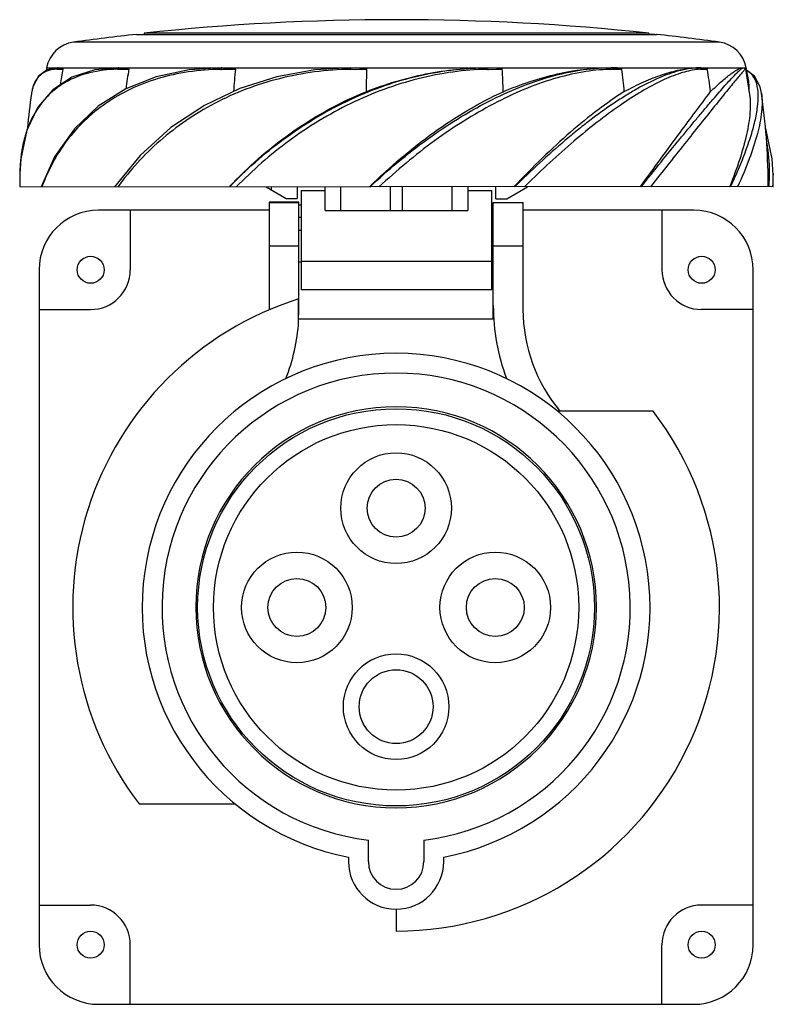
# Model space of a CAD drawing. Header units: millimetres. Extents: x 165 to 260, y 158 to 282.
import ezdxf

# ---------------------------------------------------------------- set-up
doc = ezdxf.new("R2010")
doc.units = ezdxf.units.MM
doc.header["$LTSCALE"] = 30.734
doc.layers.get('0').update_dxf_attribs({"linetype": 'CONTINUOUS'})

msp = doc.modelspace()

# ---------------------------------------------------------------- linework, layer by layer
at = {"color": 7, "linetype": 'Continuous'}
for p, q in [((179.88, 279.86), (179.96, 279.87)), ((179.88, 279.86), (179.88, 279.86)), ((179.88, 279.86), (196.57, 279.85)), ((180.3, 279.87), (229.01, 279.85)), ((180.86, 280.02), (180.86, 279.86)), ((212.66, 280.01), (180.86, 280.02)), ((196.57, 279.85), (245.21, 279.87)), ((244.46, 280.02), (212.66, 280.01)), ((244.46, 280.02), (244.46, 279.86)), ((245.18, 279.87), (244.46, 279.87)), ((244.51, 279.86), (245.44, 279.86)), ((245.44, 279.86), (245.36, 279.87)), ((245.44, 279.86), (245.44, 279.86)), ((171.96, 278.89), (171.96, 278.89)), ((253.36, 278.89), (171.96, 278.89)), ((253.36, 278.89), (253.36, 278.89)), ((168.57, 275.67), (170.08, 275.67)), ((170.06, 275.67), (168.64, 275.41)), ((169.84, 275.47), (170.09, 275.48)), ((170.09, 275.48), (170.34, 275.49)), ((170.13, 275.67), (177.68, 275.66)), ((170.34, 275.49), (170.61, 275.5)), ((177.5, 275.47), (177.67, 275.47)), ((177.67, 275.47), (177.96, 275.48)), ((177.81, 275.66), (190.62, 275.65)), ((177.96, 275.48), (178.91, 275.5)), ((190.51, 275.46), (190.61, 275.46)), ((190.61, 275.46), (190.79, 275.47)), ((190.79, 275.65), (206.91, 275.65)), ((190.79, 275.47), (192.36, 275.49)), ((206.89, 275.46), (208.89, 275.49)), ((207.11, 275.65), (224.07, 275.65)), ((224.14, 275.46), (224.08, 275.46)), ((224.14, 275.46), (224.08, 275.46)), ((224.14, 275.46), (224.26, 275.46)), ((224.26, 275.65), (239.49, 275.66)), ((224.26, 275.46), (226, 275.49)), ((239.65, 275.66), (250.7, 275.66)), ((250.84, 275.66), (250.4, 275.65)), ((250.65, 275.66), (250.7, 275.66)), ((250.65, 275.66), (250.7, 275.66)), ((250.94, 275.66), (256.37, 275.67)), ((256.37, 275.67), (256.37, 275.67)), ((256.37, 275.67), (256.37, 275.67)), ((256.37, 275.67), (256.37, 275.67)), ((256.39, 275.67), (256.74, 275.67)), ((256.59, 275.45), (256.59, 275.45)), ((256.61, 275.47), (256.61, 275.47)), ((256.63, 275.49), (257.16, 272.29)), ((166.66, 272.45), (166.66, 272.44)), ((258.66, 272.45), (258.66, 272.44)), ((169.57, 264.44), (167.87, 260.68)), ((165.19, 262.29), (165.18, 262.19)), ((165.19, 262.29), (165.18, 262.19)), ((260.13, 262.29), (260.13, 262.18)), ((260.13, 262.29), (260.13, 262.15)), ((260.13, 262.18), (260.13, 262.15)), ((165.17, 260.69), (209.44, 260.67)), ((196.22, 260.67), (198.76, 259.21)), ((196.89, 260.28), (196.89, 260.67)), ((200.16, 260.67), (200.16, 259.21)), ((203.66, 257.7), (203.66, 260.67)), ((205.66, 257.7), (205.66, 260.67)), ((209.26, 260.67), (209.3, 260.71)), ((209.26, 260.67), (209.3, 260.7)), ((260.11, 260.69), (209.44, 260.67)), ((211.91, 257.7), (211.91, 260.67)), ((213.41, 257.7), (213.41, 260.67)), ((219.66, 257.7), (219.66, 260.67)), ((221.66, 260.67), (221.66, 257.7)), ((225.16, 259.17), (225.16, 260.67)), ((226.56, 259.17), (229.16, 260.67)), ((227.5, 260.72), (227.45, 260.67)), ((227.5, 260.72), (227.45, 260.67)), ((228.98, 260.86), (228.78, 260.67)), ((243.38, 260.67), (243.43, 260.73)), ((254.65, 260.72), (254.64, 260.68)), ((254.65, 260.72), (254.64, 260.68)), ((259.5, 260.69), (259.5, 261.26)), ((260.11, 260.69), (260.15, 260.69)), ((198.76, 259.21), (200.16, 259.21)), ((200.66, 260.2), (203.66, 260.2)), ((200.66, 260.2), (200.66, 247.71)), ((221.66, 260.2), (224.66, 260.2)), ((224.66, 247.71), (224.66, 260.2)), ((225.16, 259.17), (226.56, 259.17)), ((200.36, 258.72), (196.61, 258.72)), ((196.61, 258.72), (196.61, 245.23)), ((196.61, 258.71), (200.36, 258.71)), ((200.36, 245.71), (200.36, 258.72)), ((200.66, 258.35), (200.36, 258.35)), ((224.86, 258.35), (224.66, 258.35)), ((224.86, 258.71), (228.61, 258.71)), ((224.86, 244.06), (224.86, 258.71)), ((228.61, 245.23), (228.61, 258.71)), ((196.61, 257.72), (175.11, 257.72)), ((179.11, 257.72), (179.11, 250.22)), ((200.36, 256.83), (200.66, 256.83)), ((203.66, 257.7), (221.66, 257.7)), ((224.66, 256.83), (224.86, 256.83)), ((250.11, 257.72), (228.61, 257.72)), ((246.11, 257.72), (246.11, 250.22)), ((200.36, 255.21), (200.66, 255.21)), ((224.66, 255.21), (224.86, 255.21)), ((200.36, 253.21), (196.61, 253.21)), ((228.61, 253.21), (224.86, 253.21)), ((200.36, 251.21), (200.66, 251.21)), ((200.66, 251.32), (224.66, 251.32)), ((224.66, 251.21), (224.86, 251.21)), ((167.61, 250.22), (167.61, 165.22)), ((257.61, 165.22), (257.61, 250.22)), ((224.66, 247.71), (200.66, 247.71)), ((200.32, 243.68), (200.32, 246.55)), ((167.61, 245.22), (174.11, 245.22)), ((257.61, 245.22), (251.11, 245.22)), ((200.33, 244.06), (224.86, 244.06)), ((245, 232.43), (232.92, 232.43)), ((180.22, 182.98), (192.29, 182.98)), ((209.11, 175.7), (209.11, 178.41)), ((216.11, 178.41), (216.11, 175.7)), ((206.61, 176.27), (206.61, 175.7)), ((218.61, 175.7), (218.61, 176.27)), ((167.61, 170.22), (174.11, 170.22)), ((257.61, 170.22), (251.11, 170.22)), ((212.61, 169.7), (212.61, 166.95)), ((179.11, 157.72), (179.11, 165.22)), ((246.11, 157.72), (246.11, 165.22)), ((175.11, 157.72), (250.11, 157.72))]:
    msp.add_line(p, q, dxfattribs=at)
for points in [[(177.67, 275.66), (174.63, 275.38), (171.76, 274.46), (169.36, 272.9), (167.44, 270.7), (166.06, 267.82), (165.3, 264.21), (165.19, 262.29)], [(168.64, 275.41), (167.54, 274.61), (166.83, 273.24), (166.66, 272.45)], [(206.9, 275.65), (202.38, 275.39), (197.58, 274.53), (192.92, 273.05), (188.45, 270.92), (184.23, 268.12), (180.35, 264.63), (177.11, 260.67)], [(190.61, 275.65), (186.52, 275.39), (182.37, 274.51), (178.54, 272.99)], [(256.63, 275.49), (256.56, 275.61), (256.54, 275.63)], [(258.66, 272.45), (258.49, 273.24), (257.78, 274.61), (256.81, 275.33)], [(178.54, 272.99), (175.08, 270.81), (172.06, 267.97), (169.57, 264.44)], [(260.13, 262.18), (260.02, 264.21), (259.26, 267.82), (259.14, 268.07)]]:
    msp.add_lwpolyline(points, dxfattribs=at)
for centre, radius in [((174.11, 250.22), 1.7), ((251.11, 250.22), 1.7), ((212.61, 207.71), 25.01), ((212.61, 207.71), 23.01), ((212.61, 220.2), 6.97), ((212.61, 220.2), 3.65), ((200.11, 207.7), 6.97), ((225.11, 207.7), 6.97), ((200.11, 207.7), 3.65), ((225.11, 207.7), 3.65), ((212.61, 195.2), 6.65), ((212.61, 195.2), 4.65), ((174.11, 165.22), 1.7), ((251.11, 165.22), 1.7)]:
    msp.add_circle(centre, radius, dxfattribs=at)
for centre, radius, start, end in [((212.66, -18.29), 300, 83.9152, 96.0848), ((212.66, -18.34), 300, 96.2723, 97.7967), ((212.66, -18.34), 300, 82.2033, 83.7277), ((172.5, 274.92), 4, 97.7967, 169.2053), ((252.81, 274.92), 4, 10.7947, 82.2033), ((247.16, 260.69), 80, 169.2053, 169.4624), ((251.84, 260.7), 82.56, 169.6714, 171.0843), ((277.16, 260.79), 99.34, 171.4892, 172.9432), ((347.28, 260.89), 155.61, 174.6156, 175.6643), ((817.54, 260.57), 608.84, 178.59612, 178.86325), ((-67.71, 261.13), 294.05, 2.2447, 2.7982), ((240, 255.85), 19.61, 91.0101, 91.3985), ((114.1, 260.91), 127.81, 5.2724, 6.5514), ((250.85, 265.09), 10.57, 91.0918, 92.3834), ((251.3, 268.42), 7.06, 93.3576, 96.6891), ((250.84, 265.46), 10.21, 90.56, 90.8256), ((250.85, 265.41), 10.25, 90.0516, 90.5717), ((250.95, 267.68), 7.98, 90.094, 90.8347), ((251.26, 268.99), 6.48, 92.5137, 93.3379), ((250.94, 269.14), 6.53, 89.3546, 90.0153), ((251.25, 269.2), 6.27, 91.8199, 92.5128), ((244.88, 443.53), 168.17, 272.1037, 272.3659), ((161.7, 260.77), 91.32, 7.4803, 9.2801), ((178.16, 260.69), 80, 9.5685, 10.7947), ((169.71, 272.38), 3.07, 110.2708, 114.2475), ((247.54, 260.69), 81.73, 171.7395, 174.8242), ((177.66, 260.68), 81.84, 0.4014, 8.257), ((177.55, 263.88), 12.11, 152.3356, 156.6721), ((184.12, 262.17), 18.93, 171.9878, 174.3339), ((255.79, 260.69), 90.61, 179.0511, 180), ((192.79, 289.92), 68.52, 334.7349, 336.2252), ((235.85, 261.88), 24.28, 357.1901, 0.6431), ((169.53, 260.69), 90.61, 360, 0.9454), ((229.99, 224.64), 52.65, 136.1541, 136.8232), ((232.42, 262.59), 27.25, 355.9875, 357.2151), ((175.11, 250.22), 7.5, 90, 180), ((250.11, 250.22), 7.5, 0, 90), ((174.11, 250.22), 5, 270, 360), ((251.11, 250.22), 5, 180, 270), ((212.61, 207.7), 40.75, 107.5495, 217.354), ((176.61, 245.24), 23.75, 358.3768, 1.1218), ((251.19, 245.71), 26.33, 180, 200.3974), ((248.68, 245.26), 20.08, 180.0914, 219.8732), ((177.27, 245.12), 23.1, 338.1553, 356.4336), ((212.61, 207.7), 32, 280.8069, 259.1931), ((212.61, 207.7), 29.5, 276.8139, 263.1861), ((212.61, 207.72), 25.25, 270, 269.9564), ((212.61, 207.7), 40.75, 270, 37.3541), ((212.61, 175.7), 6, 180, 360), ((212.61, 175.7), 3.5, 180, 360), ((174.11, 165.22), 5, 0, 90), ((251.11, 165.22), 5, 90, 180), ((175.11, 165.22), 7.5, 180, 270), ((250.11, 165.22), 7.5, 270, 360)]:
    msp.add_arc(centre, radius, start, end, dxfattribs=at)
for points, knots in [([(177.5, 275.47), (176.31, 275.45), (174.04, 275.18), (171.41, 274.18), (169.67, 273.01), (168.17, 271.65), (167.29, 270.39), (166.82, 269.5)], [0, 0, 0, 0, 0.277499, 0.528228, 0.647426, 0.764949, 1, 1, 1, 1]), ([(190.51, 275.46), (189.14, 275.44), (186.47, 275.23), (182.64, 274.4), (179.12, 273.07), (176.01, 271.27), (173.31, 269.08), (171.06, 266.55), (169.27, 263.73), (168.37, 261.71), (167.98, 260.68)], [0, 0, 0, 0, 0.142463, 0.278602, 0.408489, 0.532959, 0.652884, 0.769725, 0.885175, 1, 1, 1, 1]), ([(169.84, 275.47), (169.73, 275.47), (169.33, 275.44), (168.93, 275.36), (168.65, 275.25)], [0, 0, 0, 0, 0.265564, 1, 1, 1, 1]), ([(170.06, 275.67), (170.03, 275.67), (169.96, 275.65), (169.91, 275.6), (169.89, 275.58)], [0, 0, 0, 0, 0.498764, 1, 1, 1, 1]), ([(170.28, 275.66), (170.33, 275.66), (170.42, 275.64), (170.53, 275.61), (170.58, 275.58), (170.61, 275.55), (170.61, 275.52), (170.61, 275.5)], [0, 0, 0, 0, 0.44573, 0.679248, 0.805401, 0.878772, 1, 1, 1, 1]), ([(177.67, 275.66), (177.64, 275.66), (177.59, 275.64), (177.55, 275.6), (177.54, 275.57)], [0, 0, 0, 0, 0.476643, 1, 1, 1, 1]), ([(206.89, 275.46), (205.37, 275.44), (202.34, 275.22), (197.91, 274.37), (193.68, 273.05), (189.72, 271.25), (186.1, 269.08), (182.84, 266.56), (179.98, 263.76), (178.32, 261.71), (177.55, 260.67)], [0, 0, 0, 0, 0.133891, 0.266423, 0.396672, 0.524016, 0.648003, 0.768524, 0.885822, 1, 1, 1, 1]), ([(177.81, 275.66), (177.9, 275.66), (178.09, 275.66), (178.32, 275.65), (178.51, 275.63), (178.65, 275.61), (178.78, 275.59), (178.86, 275.56), (178.92, 275.52), (178.91, 275.5)], [0, 0, 0, 0, 0.245973, 0.49405, 0.618783, 0.743885, 0.86934, 0.932572, 1, 1, 1, 1]), ([(190.53, 275.56), (190.53, 275.56), (190.52, 275.52), (190.51, 275.49), (190.51, 275.46)], [0, 0, 0, 0, 0.232338, 1, 1, 1, 1]), ([(190.61, 275.65), (190.59, 275.65), (190.55, 275.63), (190.54, 275.59), (190.53, 275.56)], [0, 0, 0, 0, 0.41035, 1, 1, 1, 1]), ([(190.79, 275.65), (190.92, 275.65), (191.12, 275.65), (191.39, 275.65), (191.59, 275.64), (191.79, 275.62), (191.95, 275.61), (192.09, 275.59), (192.18, 275.58), (192.27, 275.56), (192.32, 275.53), (192.36, 275.51), (192.36, 275.49)], [0, 0, 0, 0, 0.249269, 0.374255, 0.499436, 0.624773, 0.75018, 0.81287, 0.875498, 0.937982, 0.969176, 1, 1, 1, 1]), ([(191.63, 260.67), (193.7, 262.84), (198.3, 266.9), (206.22, 271.71), (214.93, 274.87), (221.06, 275.65), (224.07, 275.65)], [0, 0, 0, 0, 0.24624, 0.499543, 0.753771, 1, 1, 1, 1]), ([(224.08, 275.46), (222.64, 275.44), (219.72, 275.2), (215.36, 274.34), (211.04, 273.01), (206.86, 271.21), (202.86, 269.04), (199.1, 266.53), (195.63, 263.74), (193.5, 261.7), (192.46, 260.67)], [0, 0, 0, 0, 0.121006, 0.245287, 0.371723, 0.49916, 0.626527, 0.752879, 0.87755, 1, 1, 1, 1]), ([(206.89, 275.46), (206.89, 275.48), (206.9, 275.53), (206.9, 275.59), (206.9, 275.62), (206.9, 275.65), (206.9, 275.65)], [0, 0, 0, 0, 0.393146, 0.712693, 0.921618, 1, 1, 1, 1]), ([(207.11, 275.65), (207.26, 275.65), (207.48, 275.65), (207.79, 275.64), (208.01, 275.63), (208.24, 275.62), (208.43, 275.61), (208.58, 275.59), (208.69, 275.57), (208.78, 275.55), (208.85, 275.53), (208.89, 275.51), (208.89, 275.49)], [0, 0, 0, 0, 0.250326, 0.375563, 0.500839, 0.62614, 0.751442, 0.81408, 0.876688, 0.939201, 0.970364, 1, 1, 1, 1]), ([(208.83, 272.65), (211.27, 273.61), (216.28, 275.11), (221.49, 275.65), (224.07, 275.65)], [0, 0, 0, 0, 0.504313, 1, 1, 1, 1]), ([(209.34, 260.67), (211.6, 262.8), (215.18, 265.79), (220.28, 269.24), (224.18, 271.46), (228.12, 273.27), (233.15, 275), (237.01, 275.66), (239.5, 275.66)], [0, 0, 0, 0, 0.271589, 0.405603, 0.536604, 0.663058, 0.78343, 1, 1, 1, 1]), ([(239.52, 275.46), (238.37, 275.43), (235.98, 275.17), (232.36, 274.29), (228.61, 272.95), (224.84, 271.14), (221.08, 268.97), (217.39, 266.48), (213.84, 263.69), (211.57, 261.69), (210.45, 260.67)], [0, 0, 0, 0, 0.103705, 0.215931, 0.335787, 0.46197, 0.592953, 0.727181, 0.86327, 1, 1, 1, 1]), ([(224.07, 275.65), (224.07, 275.65), (224.1, 275.64), (224.12, 275.57), (224.13, 275.51), (224.14, 275.46)], [0, 0, 0, 0, 0.101406, 0.307829, 1, 1, 1, 1]), ([(224.26, 275.65), (224.41, 275.65), (224.63, 275.65), (224.92, 275.64), (225.14, 275.64), (225.36, 275.62), (225.54, 275.61), (225.69, 275.59), (225.8, 275.57), (225.89, 275.55), (225.96, 275.53), (226, 275.51), (226, 275.49)], [0, 0, 0, 0, 0.250206, 0.375145, 0.499996, 0.624792, 0.749601, 0.81206, 0.874617, 0.937392, 0.969018, 1, 1, 1, 1]), ([(226.12, 272.65), (228.33, 273.58), (232.7, 275.06), (237.3, 275.66), (239.5, 275.66)], [0, 0, 0, 0, 0.521849, 1, 1, 1, 1]), ([(250.4, 275.65), (249.67, 275.6), (248.07, 275.29), (245.59, 274.38), (243.39, 273.26), (241.53, 272.15), (240.04, 271.2), (238.53, 270.15), (236.99, 269), (235.43, 267.78), (233.31, 266.03), (230.66, 263.67), (228.59, 261.7), (227.55, 260.67)], [0, 0, 0, 0, 0.079328, 0.174615, 0.285057, 0.345545, 0.409335, 0.475927, 0.544991, 0.616495, 0.69016, 0.842466, 1, 1, 1, 1]), ([(250.48, 275.43), (249.79, 275.35), (248.3, 274.98), (245.98, 274.03), (243.44, 272.66), (240.73, 270.89), (237.87, 268.78), (234.92, 266.38), (231.94, 263.71), (229.98, 261.83), (228.98, 260.86)], [0, 0, 0, 0, 0.079248, 0.17421, 0.28437, 0.408325, 0.543941, 0.689126, 0.841828, 1, 1, 1, 1]), ([(239.5, 275.66), (239.53, 275.66), (239.59, 275.62), (239.63, 275.54), (239.65, 275.49), (239.65, 275.46)], [0, 0, 0, 0, 0.406759, 0.685686, 1, 1, 1, 1]), ([(241.07, 275.49), (241.07, 275.51), (241.04, 275.53), (240.98, 275.56), (240.91, 275.58), (240.82, 275.59), (240.7, 275.61), (240.55, 275.63), (240.37, 275.64), (240.19, 275.65), (239.95, 275.65), (239.77, 275.66), (239.65, 275.66)], [0, 0, 0, 0, 0.03542, 0.06825, 0.131689, 0.194173, 0.256265, 0.380001, 0.5036, 0.627311, 0.751243, 1, 1, 1, 1]), ([(239.65, 275.46), (239.77, 275.47), (240.25, 275.48), (240.72, 275.49), (241.07, 275.49)], [0, 0, 0, 0, 0.254714, 1, 1, 1, 1]), ([(241.37, 272.66), (242.18, 273.1), (243.75, 273.89), (246.1, 274.82), (248.3, 275.43), (249.74, 275.62), (250.41, 275.65)], [0, 0, 0, 0, 0.287537, 0.550715, 0.788166, 1, 1, 1, 1]), ([(243.5, 260.67), (244.33, 261.71), (245.93, 263.7), (248.24, 266.54), (250.06, 268.73), (251.39, 270.32), (252.29, 271.38), (253.11, 272.34), (253.85, 273.19), (254.51, 273.92), (255.08, 274.52), (255.49, 274.95), (255.77, 275.22), (255.94, 275.38), (256.09, 275.5), (256.21, 275.59), (256.29, 275.64), (256.35, 275.67), (256.37, 275.67)], [0, 0, 0, 0, 0.200728, 0.387092, 0.555551, 0.631861, 0.702244, 0.766223, 0.823336, 0.873128, 0.915166, 0.949049, 0.96286, 0.974578, 0.984203, 0.991697, 0.996977, 1, 1, 1, 1]), ([(256.61, 275.47), (256.59, 275.46), (256.55, 275.42), (256.43, 275.3), (256.23, 275.06), (255.91, 274.69), (255.49, 274.19), (254.98, 273.58), (254.13, 272.54), (252.87, 270.97), (251.14, 268.82), (249.16, 266.34), (246.97, 263.58), (245.45, 261.66), (244.65, 260.67)], [0, 0, 0, 0, 0.00336, 0.008904, 0.02645, 0.052395, 0.086489, 0.128499, 0.178228, 0.299269, 0.445446, 0.613347, 0.799532, 1, 1, 1, 1]), ([(250.84, 275.66), (250.89, 275.67), (250.99, 275.62), (251.05, 275.52), (251.06, 275.47)], [0, 0, 0, 0, 0.470205, 1, 1, 1, 1]), ([(251.01, 275.66), (251.08, 275.66), (251.22, 275.66), (251.39, 275.65), (251.52, 275.63), (251.63, 275.61), (251.71, 275.59), (251.78, 275.56), (251.82, 275.52), (251.82, 275.5)], [0, 0, 0, 0, 0.242036, 0.482288, 0.602406, 0.723457, 0.847818, 0.914387, 1, 1, 1, 1]), ([(252.24, 272.66), (252.7, 273.1), (253.52, 273.87), (254.55, 274.73), (255.25, 275.22), (255.68, 275.47), (256.04, 275.62), (256.27, 275.67), (256.37, 275.67)], [0, 0, 0, 0, 0.366586, 0.656837, 0.771923, 0.866916, 0.942449, 1, 1, 1, 1]), ([(255.5, 262.3), (255.84, 263.08), (256.47, 264.6), (257.26, 266.81), (257.84, 268.83), (258.18, 270.65), (258.28, 272.23), (258.13, 273.56), (257.74, 274.47), (257.28, 275.01), (257.01, 275.21), (256.86, 275.29)], [0, 0, 0, 0, 0.185234, 0.354773, 0.506925, 0.640236, 0.753907, 0.848537, 0.927647, 0.964007, 1, 1, 1, 1]), ([(256.37, 275.67), (256.42, 275.67), (256.54, 275.64), (256.6, 275.53), (256.61, 275.48)], [0, 0, 0, 0, 0.497801, 1, 1, 1, 1]), ([(256.39, 275.67), (256.43, 275.67), (256.48, 275.66), (256.53, 275.64), (256.54, 275.63)], [0, 0, 0, 0, 0.737319, 1, 1, 1, 1]), ([(256.61, 275.48), (256.62, 275.48), (256.62, 275.48), (256.63, 275.49), (256.63, 275.49)], [0, 0, 0, 0, 0.338165, 1, 1, 1, 1]), ([(168.45, 275.17), (168.21, 275.06), (167.75, 274.78), (167.21, 274.15), (166.84, 273.36), (166.71, 272.76), (166.66, 272.45)], [0, 0, 0, 0, 0.233734, 0.467144, 0.717693, 1, 1, 1, 1]), ([(257.09, 272.69), (257.1, 272.81), (257.12, 273.24), (257.1, 273.68), (257.05, 273.99)], [0, 0, 0, 0, 0.273872, 1, 1, 1, 1]), ([(192.02, 261.12), (194.36, 263.56), (199.58, 268.04), (205.63, 271.35), (208.83, 272.65)], [0, 0, 0, 0, 0.495222, 1, 1, 1, 1]), ([(209.3, 260.71), (211.83, 263.18), (217.1, 267.67), (223.06, 271.26), (226.12, 272.65)], [0, 0, 0, 0, 0.511989, 1, 1, 1, 1]), ([(241.37, 272.66), (240.23, 271.94), (237.91, 270.32), (234.48, 267.51), (230.97, 264.28), (228.66, 261.94), (227.5, 260.72)], [0, 0, 0, 0, 0.219352, 0.462778, 0.724702, 1, 1, 1, 1]), ([(243.43, 260.73), (245.09, 263.01), (248.02, 267), (250.97, 270.97), (252.24, 272.66)], [0, 0, 0, 0, 0.571002, 1, 1, 1, 1]), ([(257.16, 272.29), (257.27, 271.54), (257.26, 269.84), (256.79, 267.11), (255.91, 264), (255.11, 261.85), (254.65, 260.72)], [0, 0, 0, 0, 0.190575, 0.422765, 0.694113, 1, 1, 1, 1]), ([(258.66, 272.43), (258.77, 271.68), (258.73, 269.95), (258.15, 267.19), (257.1, 264.02), (256.18, 261.83), (255.65, 260.68)], [0, 0, 0, 0, 0.186662, 0.417228, 0.690615, 1, 1, 1, 1]), ([(166.43, 268.67), (166.38, 268.56), (166.18, 268.08), (166.02, 267.6), (165.9, 267.23)], [0, 0, 0, 0, 0.247129, 1, 1, 1, 1]), ([(165.9, 267.23), (165.85, 267.04), (165.62, 266.24), (165.47, 265.43), (165.38, 264.81)], [0, 0, 0, 0, 0.244629, 1, 1, 1, 1]), ([(259.63, 261.27), (259.66, 261.7), (259.7, 263.33), (259.57, 264.97), (259.35, 266.16)], [0, 0, 0, 0, 0.261108, 1, 1, 1, 1]), ([(165.29, 264.04), (165.27, 263.9), (165.22, 263.32), (165.19, 262.73), (165.19, 262.29)], [0, 0, 0, 0, 0.246707, 1, 1, 1, 1])]:
    msp.add_open_spline(points, degree=3, knots=knots, dxfattribs=at)
for points in [[(169.89, 275.58), (169.86, 275.55), (169.85, 275.51), (169.84, 275.47)], [(170.08, 275.67), (170.09, 275.67), (170.11, 275.67), (170.13, 275.67)], [(170.13, 275.67), (170.18, 275.67), (170.23, 275.66), (170.28, 275.66)], [(177.54, 275.57), (177.52, 275.54), (177.51, 275.5), (177.5, 275.47)], [(177.68, 275.66), (177.73, 275.66), (177.77, 275.66), (177.81, 275.66)], [(190.62, 275.65), (190.68, 275.66), (190.73, 275.65), (190.79, 275.65)], [(206.91, 275.65), (206.97, 275.65), (207.04, 275.65), (207.11, 275.65)], [(224.07, 275.65), (224.13, 275.65), (224.2, 275.65), (224.26, 275.65)], [(239.49, 275.66), (239.55, 275.66), (239.6, 275.66), (239.65, 275.66)]]:
    msp.add_open_spline(points, degree=3, dxfattribs=at)

doc.saveas('drawing.dxf')
